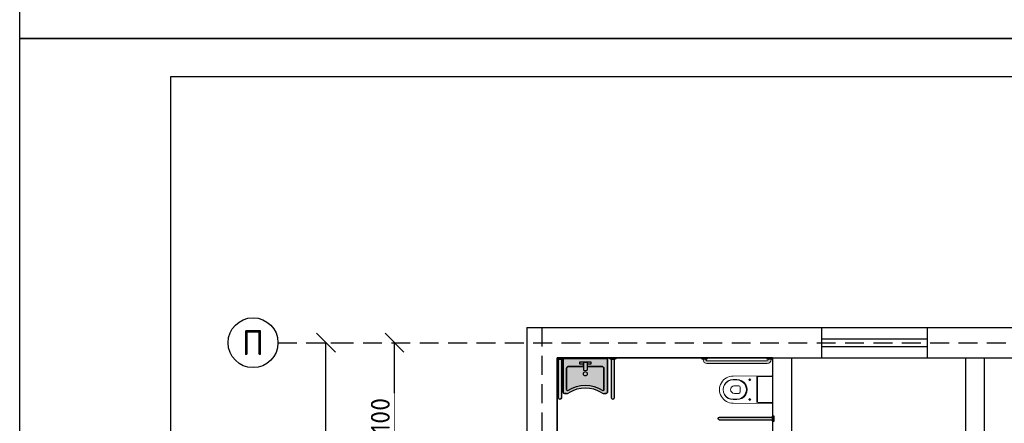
# Model space of a CAD drawing. Header units: inches. Extents: x 8001 to 766003, y -84601 to 563258.
# Tile 65 of 188: x 189106 to 202127, y 401283 to 406623. Entities that reach past the tile are written whole.
import ezdxf
from ezdxf.enums import TextEntityAlignment as Align

# ---------------------------------------------------------------- set-up
doc = ezdxf.new("R2010")
doc.units = ezdxf.units.IN
doc.header["$MEASUREMENT"] = 0
doc.linetypes.add('( Hidden )', pattern=[0.375, 0.25, -0.125])
doc.linetypes.add('One Roomed$0$CENTER2', pattern=[1.125, 0.75, -0.125, 0.125, -0.125])
for name, color, linetype, lineweight in [('.', 7, 'Continuous', 15), ('_0', 7, 'Continuous', 15), ('Сантехника', 5, 'Continuous', 13)]:
    doc.layers.add(name, color=color, linetype=linetype, lineweight=lineweight)
doc.layers.add('SANTEH', color=30, linetype='Continuous')
doc.layers.add('santex', color=152, linetype='Continuous')
doc.styles.add('GOST', font='isocpeur.ttf')
doc.styles.add('Text style', font='isocpeur.ttf', dxfattribs={"height": 250})
doc.dimstyles.new('Dim Style', dxfattribs={"dimtxt": 250, "dimasz": 250, "dimexe": 125, "dimexo": 62.5, "dimgap": 62.5, "dimtad": 1, "dimdec": 0, "dimtxsty": 'Text style', "dimblk": 'OBLIQUE', "dimcen": 250, "dimclrd": 256, "dimclre": 256, "dimclrt": 256, "dimadec": 0, "dimazin": 0, "dimtfac": 1, "dimtdec": 0, "dimtmove": 0, "dimatfit": 3, "dimldrblk": 'OBLIQUE', "dimfxl": 1, "dimlwd": -1, "dimlwe": -1, "dimarcsym": 0})

# ---------------------------------------------------------------- blocks, each defined once
blk = doc.blocks.new('_Oblique')
at = {"color": 0, "linetype": 'ByBlock', "lineweight": -2}
blk.add_line((-0.5, -0.5), (0.5, 0.5), dxfattribs=at)
blk = doc.blocks.new('*D207')
at = {"transparency": 16777216}
for p, q in [((170424.0574542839, 114566.5084725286), (170424.0574542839, 161986.5084725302)), ((170486.5574542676, 161986.5084725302), (170549.0574542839, 161986.5084725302)), ((170486.557454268, 114566.5084725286), (170549.0574542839, 114566.5084725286))]:
    blk.add_line(p, q, dxfattribs=at)
at = {"layer": 'Defpoints', "color": 0, "transparency": 16777216}
for p in [(170424.0574542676, 161986.5084725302), (170424.0574542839, 161986.5084725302), (170424.057454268, 114566.5084725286)]:
    blk.add_point(p, dxfattribs=at)
at = {"transparency": 16777216, "xscale": 250, "yscale": 250, "zscale": 250}
for p, rotation in [((170424.0574542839, 161986.5084725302), 90), ((170424.0574542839, 114566.5084725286), 270)]:
    blk.add_blockref('_Oblique', p, dxfattribs=dict(at, rotation=rotation))
at = {"transparency": 16777216, "insert": (170236.5574542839, 138276.5084725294), "char_height": 250, "attachment_point": 5, "rotation": 90, "style": 'Text style', "bg_fill": 3, "box_fill_scale": 1.25, "bg_fill_color": 256, "bg_fill_true_color": 13158600, "bg_fill_transparency": 0}
blk.add_mtext('47420', dxfattribs=at)
blk = doc.blocks.new('*D208')
at = {"transparency": 16777216}
for p, q in [((171329.8197428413, 159886.5084725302), (171329.8197428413, 161986.5084725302)), ((171392.3197428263, 161986.5084725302), (171454.8197428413, 161986.5084725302)), ((171392.3197428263, 159886.5084725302), (171454.8197428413, 159886.5084725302))]:
    blk.add_line(p, q, dxfattribs=at)
at = {"layer": 'Defpoints', "color": 0, "transparency": 16777216}
for p in [(171329.8197428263, 161986.5084725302), (171329.8197428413, 161986.5084725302), (171329.8197428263, 159886.5084725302)]:
    blk.add_point(p, dxfattribs=at)
at = {"transparency": 16777216, "xscale": 250, "yscale": 250, "zscale": 250}
for p, rotation in [((171329.8197428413, 161986.5084725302), 90), ((171329.8197428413, 159886.5084725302), 270)]:
    blk.add_blockref('_Oblique', p, dxfattribs=dict(at, rotation=rotation))
at = {"transparency": 16777216, "insert": (171142.3197428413, 160936.5084725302), "char_height": 250, "attachment_point": 5, "rotation": 90, "style": 'Text style', "bg_fill": 3, "box_fill_scale": 1.25, "bg_fill_color": 256, "bg_fill_true_color": 13158600, "bg_fill_transparency": 0}
blk.add_mtext('2100', dxfattribs=at)
blk = doc.blocks.new('kb-axis')
blk.add_circle((0, 0), 1)
at = {"style": 'GOST'}
blk.add_attdef('AXIS', text='', height=1, dxfattribs=at).set_placement((0, 0), align=Align.MIDDLE_CENTER)
blk = doc.blocks.new('21')
at = {"layer": '.', "lineweight": 30, "transparency": 33554687}
h = blk.add_hatch(color=1, dxfattribs=at)
h.dxf.hatch_style = 1
h.set_gradient(color1=(255, 255, 255), one_color=1, tint=1)
h.paths.add_polyline_path([(3499544.730136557, -1424689.234497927), (3499557.430136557, -1424689.234497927), (3499557.430136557, -1424613.034497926), (3499544.730136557, -1424613.034497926), (3499538.380136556, -1424619.384497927), (3499538.380136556, -1424682.884497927)])
edge = h.paths.add_edge_path()
edge.add_line((3499538.380136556, -1424670.181612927), (3499538.380136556, -1424632.087382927))
edge.add_line((3499538.380136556, -1424632.087382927), (3499026.380136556, -1424632.087382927))
edge.add_arc((3499026.380136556, -1424651.134497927), 19.04711499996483, 89.99999999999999, 270)
edge.add_line((3499026.380136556, -1424670.181612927), (3499538.380136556, -1424670.181612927))
blk.add_lwpolyline([(3499538.380136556, -1424670.181612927), (3499538.380136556, -1424632.087382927), (3499026.380136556, -1424632.087382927, 1), (3499026.380136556, -1424670.181612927)], format="xyb", close=True)
blk.add_lwpolyline([(3499544.730136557, -1424689.234497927), (3499557.430136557, -1424689.234497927), (3499557.430136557, -1424613.034497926), (3499544.730136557, -1424613.034497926), (3499538.380136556, -1424619.384497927), (3499538.380136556, -1424682.884497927)], close=True)
at = {"layer": '_0', "color": 0, "lineweight": 25}
for points in [[(3499026.380136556, -1424670.181612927), (3499538.380136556, -1424670.181612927), (3499538.380136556, -1424632.087382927), (3499026.380136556, -1424632.087382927)], [(3499557.430136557, -1424613.034497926), (3499544.730136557, -1424613.034497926), (3499538.380136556, -1424619.384497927), (3499538.380136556, -1424682.884497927), (3499544.730136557, -1424689.234497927), (3499557.430136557, -1424689.234497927)], [(3499557.430136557, -1424613.034497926), (3499557.430136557, -1424689.234497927)]]:
    blk.add_lwpolyline(points, dxfattribs=at)
blk.add_lwpolyline([(3499538.380136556, -1424632.087382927), (3499538.380136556, -1424670.181612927)], close=True, dxfattribs=at)
blk.add_arc((3499026.380136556, -1424651.134497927), 19.04711499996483, 90, 270, dxfattribs=at)
blk = doc.blocks.new('Rac7')
at = {"layer": '.', "lineweight": 30, "transparency": 33554687}
h = blk.add_hatch(color=1, dxfattribs=at)
h.dxf.hatch_style = 1
h.set_gradient(color1=(255, 255, 255), one_color=1, tint=1)
edge = h.paths.add_edge_path()
edge.add_line((-38988.30350479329, -23808.42117611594), (-38999.94733869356, -23808.42117611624))
edge.add_arc((-38999.94733869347, -23868.42117611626), 60.00000000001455, 90.00000000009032, 122.2280471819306)
edge.add_arc((-39230.96035782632, -23501.9766628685), 373.1842521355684, 237.7719528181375, 302.22804718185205, ccw=False)
edge.add_arc((-39461.97337695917, -23868.42117611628), 60.00000000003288, 57.77195281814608, 89.99999999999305)
edge.add_line((-39461.97337695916, -23808.42117611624), (-39473.61721086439, -23808.42117611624))
edge.add_ellipse((-39473.61721085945, -23829.60549407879), major_axis=(-26.96185922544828, -9.842192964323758e-12), ratio=0.7857142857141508, start_angle=269.9999999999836, end_angle=359.9999999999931)
edge.add_line((-39500.5790700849, -23829.60549407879), (-39500.5790700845, -24232.10769044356))
edge.add_line((-39500.5790700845, -24232.10769044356), (-38961.34164556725, -24232.10769044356))
edge.add_line((-38961.34164556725, -24232.10769044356), (-38961.34164556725, -23829.60549408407))
edge.add_ellipse((-38988.30350479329, -23829.60549407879), major_axis=(-26.96185922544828, -9.842192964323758e-12), ratio=0.7857142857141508, start_angle=179.9999999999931, end_angle=269.9999999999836)
at = {"lineweight": 25}
for p, q in [((-39500.5790700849, -23829.60549407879), (-39500.5790700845, -24232.10769044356)), ((-39500.5790700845, -24232.10769044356), (-39500.5790700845, -23829.60549407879)), ((-39461.97337695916, -23808.42117611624), (-39473.61721086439, -23808.42117611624)), ((-39473.61721085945, -23808.42117611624), (-39461.97337695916, -23808.42117611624)), ((-39456.5234781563, -24114.9241397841), (-39456.52347815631, -23859.14371952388)), ((-39456.5234781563, -23859.14371952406), (-39456.5234781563, -24114.924139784)), ((-39005.3972374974, -23859.14371952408), (-39005.39723749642, -24114.92413978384)), ((-39005.39723749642, -24114.92413978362), (-39005.3972374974, -23859.14371952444)), ((-38988.30350479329, -23808.42117611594), (-38999.94733869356, -23808.42117611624)), ((-38999.94733869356, -23808.42117611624), (-38988.30350479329, -23808.42117611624)), ((-38961.34164556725, -24232.10769044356), (-38961.34164556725, -23829.60549408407)), ((-38961.34164556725, -23829.60549407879), (-38961.34164556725, -24232.10769044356)), ((-39252.52984520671, -24136.10845774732), (-39429.56161893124, -24136.10845774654)), ((-39429.56161893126, -24136.10845774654), (-39252.52984520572, -24136.10845774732)), ((-39252.52984520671, -24185.89597805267), (-39252.52984520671, -24093.57448542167)), ((-39252.52984520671, -24164.01005671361), (-39252.52984520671, -24136.10845774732)), ((-39209.39087044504, -24185.89597805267), (-39209.39087044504, -24093.57448542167)), ((-39032.35909672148, -24136.10845774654), (-39209.39087044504, -24136.10845774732)), ((-39209.39087044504, -24136.10845774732), (-39209.39087044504, -24164.01005671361)), ((-39209.39087044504, -24136.10845774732), (-39032.35909672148, -24136.10845774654)), ((-39500.5790700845, -24232.10769044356), (-38961.34164556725, -24232.10769044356)), ((-38961.34164556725, -24232.10769044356), (-39500.5790700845, -24232.10769044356)), ((-39297.04374571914, -24193.54828215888), (-39297.04374571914, -24164.01005671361)), ((-39297.04374571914, -24164.01005671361), (-39252.52984520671, -24164.01005671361)), ((-39297.04374571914, -24164.01005671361), (-39252.52984520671, -24164.01005671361)), ((-39297.04374571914, -24193.54828215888), (-39297.04374571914, -24164.01005671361)), ((-39164.87696993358, -24193.54828215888), (-39297.04374571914, -24193.54828215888)), ((-39164.87696993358, -24193.54828215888), (-39297.04374571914, -24193.54828215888)), ((-39252.52984520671, -24185.89597805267), (-39209.39087044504, -24185.89597805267)), ((-39209.39087044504, -24164.01005671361), (-39164.87696993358, -24164.01005671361)), ((-39209.39087044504, -24164.01005671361), (-39164.87696993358, -24164.01005671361)), ((-39164.87696993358, -24164.01005671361), (-39164.87696993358, -24193.54828215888)), ((-39164.87696993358, -24164.01005671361), (-39164.87696993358, -24193.54828215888))]:
    blk.add_line(p, q, dxfattribs=at)
for centre, radius, start, end in [((-39461.97337695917, -23868.42117611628), 60.00000000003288, 57.77195281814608, 89.99999999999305), ((-39461.97337695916, -23868.42117611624), 60, 57.77195281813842, 90), ((-39230.96035782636, -23501.97666286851), 402.7224775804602, 237.7087416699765, 302.2912583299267), ((-39230.96035782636, -23501.97666286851), 402.7224775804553, 237.708741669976, 302.2912583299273), ((-39230.96035782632, -23501.9766628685), 373.1842521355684, 237.7719528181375, 302.228047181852), ((-39230.96035782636, -23501.97666286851), 373.1842521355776, 237.7719528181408, 302.2280471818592), ((-38999.94733869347, -23868.42117611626), 60.00000000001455, 90.00000000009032, 122.2280471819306), ((-38999.94733869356, -23868.42117611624), 60, 90, 122.2280471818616)]:
    blk.add_arc(centre, radius, start, end, dxfattribs=at)
for centre, major_axis, ratio, start_param, end_param in [((-39473.61721085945, -23829.60549407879), (-26.96185922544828, -9.842192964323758e-12), 0.7857142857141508, 4.712388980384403, 6.283185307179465), ((-39429.56161893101, -23859.14371952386), (-26.96185922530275, -1.743337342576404e-11), 0.7857142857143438, 5.37293991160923, 6.28318530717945), ((-39032.359096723, -23859.14371952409), (-26.9618592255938, -1.341028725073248e-11), 0.7857142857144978, 3.141592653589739, 4.051838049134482), ((-38988.30350479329, -23829.60549407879), (-26.96185922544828, -9.842192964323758e-12), 0.7857142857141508, 3.141592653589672, 4.712388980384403), ((-39429.56161893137, -24114.9241397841), (-26.96185922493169, -8.477217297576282e-12), 0.7857142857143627, 6.283185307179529, 7.853981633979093), ((-39032.3590967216, -24114.9241397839), (-26.96185922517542, 4.088171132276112e-12), 0.7857142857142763, 7.85398163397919, 9.424777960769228)]:
    blk.add_ellipse(centre, major_axis=major_axis, ratio=ratio, start_param=start_param, end_param=end_param, dxfattribs=at)
at = {"lineweight": 25, "extrusion": (0, 0, -1)}
for centre, major_axis, ratio, start_param, end_param in [((-39473.61721085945, -23829.60549407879), (-26.96185922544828, -9.842192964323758e-12), 0.7857142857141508, 1.211384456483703e-13, 1.570796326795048), ((-39429.56161893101, -23859.14371952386), (-26.96185922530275, -1.743337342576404e-11), 0.7857142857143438, 1.360184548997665e-13, 0.9102453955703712), ((-39032.359096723, -23859.14371952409), (-26.9618592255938, -1.341028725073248e-11), 0.7857142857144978, 2.231347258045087, 3.141592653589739), ((-38988.30350479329, -23829.60549407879), (-26.96185922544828, -9.842192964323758e-12), 0.7857142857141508, 1.570796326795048, 3.141592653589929), ((-39231.00426818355, -24048.02331776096), (27.85480897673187, -3.253154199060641e-13), 0.7857142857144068, -3.141592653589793, 3.141592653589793), ((-39429.56161893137, -24114.9241397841), (-26.96185922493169, -8.477217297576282e-12), 0.7857142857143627, -1.570796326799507, 5.670513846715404e-14), ((-39230.96035782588, -24104.03082472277), (-25.34457466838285, -1.224571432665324e-11), 0.7857142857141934, 0.5528155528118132, 2.588777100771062), ((-39032.3590967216, -24114.9241397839), (-26.96185922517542, 4.088171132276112e-12), 0.7857142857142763, -3.141592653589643, -1.570796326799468)]:
    blk.add_ellipse(centre, major_axis=major_axis, ratio=ratio, start_param=start_param, end_param=end_param, dxfattribs=at)
blk.add_ellipse((-39231.00426818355, -24048.02331776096), major_axis=(-27.85480897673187, 3.253154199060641e-13), ratio=0.7857142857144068, dxfattribs=at)
blk = doc.blocks.new('One Roomed$0$KP3.00$0$$0$A$C3973421A')
at = {"color": 0, "lineweight": 20}
for p, q in [((187.5028896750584, 172.6299999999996), (0, 172.6300000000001)), ((197.5028896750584, 162.63), (197.5028896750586, -162.63)), ((205.6090406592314, 172.63), (205.6090406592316, -172.63)), ((470.4520744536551, 132.6300000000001), (518.0000000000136, 132.6300000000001)), ((426.7985122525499, 30.00000000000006), (426.7985122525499, -29.99999999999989)), ((446.7985122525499, 50.00000000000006), (502.9461693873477, 50.00000000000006)), ((470.4520744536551, 127.63), (520.0000000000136, 127.63)), ((446.7985122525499, -49.99999999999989), (502.9461693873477, -49.99999999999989)), ((470.4520744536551, -127.63), (520.0000000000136, -127.63)), ((187.5028896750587, -172.63), (0, -172.63)), ((470.4520744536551, -132.63), (518.0000000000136, -132.63))]:
    blk.add_line(p, q, dxfattribs=at)
at = {"color": 0, "linetype": 'One Roomed$0$CENTER2', "lineweight": 20, "ltscale": 30}
for p, q in [((300, 147), (300, 113)), ((317, 130), (283, 130)), ((317, -130), (283, -130)), ((300, -147), (300, -113))]:
    blk.add_line(p, q, dxfattribs=at)
at = {"color": 0, "lineweight": 20}
blk.add_lwpolyline([(0, 175.5672209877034, -0.4158598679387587), (7.039322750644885, 182.5671105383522), (520.0000000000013, 180, -1), (520.0000000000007, -180), (7.039322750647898, -182.5671105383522, -0.4158598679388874), (0, -175.5672209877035)], format="xyb", close=True, dxfattribs=at)
for centre in [(300, 130), (300, -130)]:
    blk.add_circle(centre, 10, dxfattribs=at)
for centre, radius, start, end in [((187.5028896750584, 162.63), 10, 6.999999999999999e-15, 90), ((468.1028777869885, 1.137e-13), 132.6508033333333, 88.98525988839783, 271.0147401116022), ((520.3491966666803, 1.137e-13), 132.6508033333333, 268.9852598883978, 91.01474011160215), ((473.1097420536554, 1.137e-13), 127.6576676, 91.19291023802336, 268.8070897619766), ((446.7985122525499, 30.00000000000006), 20, 90, 180), ((502.9461693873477, 1.137e-13), 50, 6.999999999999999e-15, 90), ((502.9461693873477, 0), 50, 270, 6.999999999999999e-15), ((522.3483965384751, 1.137e-13), 127.6516034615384, 268.9458745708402, 91.05412542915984), ((446.7985122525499, -29.99999999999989), 20, 180, 270), ((187.5028896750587, -162.63), 10, 270, 6.999999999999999e-15)]:
    blk.add_arc(centre, radius, start, end, dxfattribs=at)
blk = doc.blocks.new('s55')
at = {"layer": '.', "lineweight": 30}
h = blk.add_hatch(color=1, dxfattribs=at)
h.dxf.hatch_style = 1
h.set_gradient(color1=(255, 255, 255), one_color=1, tint=1)
edge = h.paths.add_edge_path()
edge.add_line((868.149999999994, 76.19999999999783), (69.84999999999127, 76.19999999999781))
edge.add_arc((69.84999999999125, 25.39999999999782), 50.8, 90.00000000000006, 180)
edge.add_line((19.04999999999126, 25.39999999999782), (19.04999999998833, 19.04999999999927))
edge.add_line((19.04999999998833, 19.04999999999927), (57.14999999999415, 19.04999999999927))
edge.add_line((57.14999999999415, 19.04999999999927), (57.14999999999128, 25.39999999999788))
edge.add_arc((69.84999999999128, 25.39999999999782), 12.7, 89.99999999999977, 179.9999999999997, ccw=False)
edge.add_line((69.84999999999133, 38.09999999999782), (868.1499999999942, 38.09999999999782))
edge.add_arc((868.1499999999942, 25.3999999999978), 12.70000000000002, 0, 90, ccw=False)
edge.add_line((880.8499999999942, 25.3999999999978), (880.8499999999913, 19.04999999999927))
edge.add_line((880.8499999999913, 19.04999999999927), (918.9499999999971, 19.04999999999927))
edge.add_line((918.9499999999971, 19.04999999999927), (918.9499999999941, 25.40000000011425))
edge.add_arc((868.1499999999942, 25.39999999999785), 50.79999999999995, 1.312852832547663e-10, 90.00000000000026)
h.paths.add_polyline_path([(76.19999999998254, 12.70000000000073), (69.84999999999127, 19.04999999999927), (6.349999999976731, 19.04999999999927), (0, 12.70000000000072), (0, 0), (76.19999999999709, 0)])
h.paths.add_polyline_path([(937.9999999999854, 12.70000000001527), (931.6499999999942, 19.04999999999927), (868.1499999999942, 19.04999999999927), (861.7999999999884, 12.70000000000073), (861.7999999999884, 0), (938, 0)])
for points in [[(76.19999999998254, 12.70000000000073), (69.84999999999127, 19.04999999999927), (6.349999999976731, 19.04999999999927), (0, 12.70000000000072), (0, 0), (76.19999999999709, 0)], [(937.9999999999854, 12.70000000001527), (931.6499999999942, 19.04999999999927), (868.1499999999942, 19.04999999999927), (861.7999999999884, 12.70000000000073), (861.7999999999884, 0), (938, 0)]]:
    blk.add_lwpolyline(points, close=True)
blk.add_lwpolyline([(868.149999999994, 76.19999999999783), (69.84999999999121, 76.19999999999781, 0.4142135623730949), (19.04999999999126, 25.39999999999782), (19.04999999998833, 19.04999999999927), (57.14999999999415, 19.04999999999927), (57.14999999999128, 25.39999999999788, -0.4142135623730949), (69.84999999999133, 38.09999999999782), (868.1499999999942, 38.09999999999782, -0.4142135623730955), (880.8499999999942, 25.3999999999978), (880.8499999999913, 19.04999999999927), (918.9499999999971, 19.04999999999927), (918.9499999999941, 25.40000000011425, 0.414213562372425)], format="xyb", close=True)
at = {"layer": 'SANTEH', "lineweight": 20, "ltscale": 5}
for p, q in [((6.349999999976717, 19.04999999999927), (0, 12.70000000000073)), ((0, 0), (0, 12.70000000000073)), ((6.349999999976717, 19.04999999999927), (69.84999999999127, 19.04999999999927)), ((19.04999999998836, 19.04999999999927), (19.04999999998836, 25.39999999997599)), ((57.14999999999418, 25.3999999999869), (57.14999999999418, 19.04999999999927)), ((69.84999999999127, 76.19999999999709), (868.1499999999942, 76.20000000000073)), ((868.1499999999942, 38.09999999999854), (69.84999999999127, 38.10000000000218)), ((69.84999999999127, 19.04999999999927), (76.19999999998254, 12.70000000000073)), ((76.19999999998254, 12.70000000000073), (76.19999999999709, 0)), ((868.1499999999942, 19.04999999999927), (861.7999999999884, 12.70000000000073)), ((861.7999999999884, 0), (861.7999999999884, 12.70000000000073)), ((868.1499999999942, 19.04999999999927), (931.6499999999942, 19.04999999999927)), ((880.8499999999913, 19.04999999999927), (880.8499999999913, 25.40000000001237)), ((918.9499999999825, 25.40000000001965), (918.9499999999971, 19.04999999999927)), ((931.6499999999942, 19.04999999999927), (938, 12.70000000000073)), ((937.9999999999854, 12.70000000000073), (938, 0))]:
    blk.add_line(p, q, dxfattribs=at)
for points in [[(0, 0), (76.19999999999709, 0)], [(861.7999999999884, 0), (938, 0)]]:
    blk.add_lwpolyline(points, dxfattribs=at)
for centre, radius, start, end in [((69.84999999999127, 25.39999999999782), 50.8, 90, 180), ((69.84999999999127, 25.39999999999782), 12.7, 90, 180), ((868.1499999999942, 25.39999999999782), 50.8, 0, 90), ((868.1499999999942, 25.39999999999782), 12.7, 0, 90)]:
    blk.add_arc(centre, radius, start, end, dxfattribs=at)
blk = doc.blocks.new('dccc')
at = {"layer": '.', "lineweight": 30}
h = blk.add_hatch(color=1, dxfattribs=at)
h.dxf.hatch_style = 1
h.set_gradient(color1=(255, 255, 255), one_color=1, tint=1)
h.paths.add_polyline_path([(3499366.175401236, -1424531.293487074), (3499366.175401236, -1424518.593487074), (3499289.975401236, -1424518.593487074), (3499289.975401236, -1424531.293487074), (3499296.325401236, -1424537.643487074), (3499359.825401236, -1424537.643487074)])
edge = h.paths.add_edge_path()
edge.add_line((3499347.122516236, -1424537.643487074), (3499309.028286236, -1424537.643487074))
edge.add_line((3499309.028286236, -1424537.643487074), (3499309.028286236, -1425237.643487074))
edge.add_arc((3499328.075401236, -1425237.643487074), 19.04711499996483, 180, 360)
edge.add_line((3499347.122516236, -1425237.643487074), (3499347.122516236, -1424537.643487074))
blk.add_lwpolyline([(3499366.175401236, -1424531.293487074), (3499366.175401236, -1424518.593487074), (3499289.975401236, -1424518.593487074), (3499289.975401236, -1424531.293487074), (3499296.325401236, -1424537.643487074), (3499359.825401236, -1424537.643487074)], close=True)
blk.add_lwpolyline([(3499347.122516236, -1424537.643487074), (3499309.028286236, -1424537.643487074), (3499309.028286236, -1425237.643487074, 1), (3499347.122516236, -1425237.643487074)], format="xyb", close=True)
at = {"layer": '_0', "color": 0, "lineweight": 25}
for points in [[(3499289.975401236, -1424518.593487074), (3499289.975401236, -1424531.293487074), (3499296.325401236, -1424537.643487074), (3499359.825401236, -1424537.643487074), (3499366.175401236, -1424531.293487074), (3499366.175401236, -1424518.593487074)], [(3499289.975401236, -1424518.593487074), (3499366.175401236, -1424518.593487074)], [(3499347.122516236, -1425237.643487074), (3499347.122516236, -1424537.643487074), (3499309.028286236, -1424537.643487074), (3499309.028286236, -1425237.643487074)]]:
    blk.add_lwpolyline(points, dxfattribs=at)
blk.add_lwpolyline([(3499309.028286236, -1424537.643487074), (3499347.122516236, -1424537.643487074)], close=True, dxfattribs=at)
blk.add_arc((3499328.075401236, -1425237.643487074), 19.04711499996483, 180, 0, dxfattribs=at)
blk = doc.blocks.new('fhgsg')
for p, q in [((173079.5553978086, 162186.5084725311), (228029.5553978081, 162186.5084725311)), ((173079.5553978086, 162186.5084725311), (173079.5553978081, 152516.5084725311)), ((176979.5553978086, 161786.5084725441), (176979.5553978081, 162186.5084725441)), ((178379.5553978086, 161786.5084725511), (178379.5553978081, 162186.5084725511)), ((173479.5553978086, 161786.5084725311), (173479.5553978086, 155466.5084725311)), ((176329.5553978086, 161786.5084725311), (176329.5553978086, 155466.5084725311)), ((176579.5553978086, 161786.5084725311), (176579.5553978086, 155466.5084725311)), ((178879.5553978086, 161786.5084725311), (178879.5553978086, 155466.5084725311)), ((179129.5553978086, 161786.5084725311), (179129.5553978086, 155466.5084725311))]:
    blk.add_line(p, q)
at = {"color": 1, "linetype": '( Hidden )', "ltscale": 1000}
for p, q in [((173279.5553978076, 162186.5084725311), (173279.5553978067, 111324.090415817)), ((169789.1042655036, 161986.5084725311), (227829.5553978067, 161986.5084725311))]:
    blk.add_line(p, q, dxfattribs=at)
at = {"color": 5}
for p, q in [((176979.5553978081, 162036.5084725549), (178379.5553978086, 162036.5084725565)), ((176979.5553978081, 161936.5084725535), (178379.5553978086, 161936.5084725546))]:
    blk.add_line(p, q, dxfattribs=at)
blk.add_lwpolyline([(173479.5553978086, 161786.5084725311), (219129.555397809, 161786.5084725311)])
at = {"color": 0}
blk.add_lwpolyline([(173479.5553978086, 161786.5084725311), (176329.5553978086, 161786.5084725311), (176329.5553978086, 155466.5084725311), (173479.5553978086, 155466.5084725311)], close=True, dxfattribs=at)
blk.add_lwpolyline([(176329.5553978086, 161786.5084725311), (173479.5553978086, 161786.5084725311)], dxfattribs=at)
at = {"xscale": 330, "yscale": 330, "zscale": 330}
blk.add_blockref('kb-axis', (169459.1042655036, 161986.5084725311), dxfattribs=at).add_auto_attribs({'AXIS': 'П'})
at = {"color": 1, "lineweight": 30, "xscale": -1, "rotation": 270}
for name, p in [('21', (1598168.789895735, -3337770.921664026)), ('21', (1598868.789895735, -3337770.921664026)), ('dccc', (1600867.295406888, -3338346.319813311))]:
    blk.add_blockref(name, p, dxfattribs=at)
at = {"layer": 'santex', "color": 0, "lineweight": 5, "rotation": 179.999919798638}
blk.add_blockref('One Roomed$0$KP3.00$0$$0$A$C3973421A', (176328.6910756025, 161365.7292818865), dxfattribs=at)
at = {"layer": 'Сантехника', "color": 0, "lineweight": -2, "xscale": 1.094137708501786, "yscale": 1.094137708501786, "zscale": 1.094137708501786, "rotation": 180}
blk.add_blockref('Rac7', (130929.5352145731, 135263.2456919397), dxfattribs=at)
at = {"layer": 'Сантехника', "color": 0, "lineweight": -2, "rotation": 180}
blk.add_blockref('s55', (176329.5553978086, 161786.5084725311), dxfattribs=at)
for base, p1, p2, picture, middle in [((170424.0574542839, 161986.5084725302), (170424.057454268, 114566.5084725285), (170424.0574542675, 161986.5084725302), '*D207', (170236.5574542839, 138276.5084725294)), ((171329.8197428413, 161986.5084725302), (171329.8197428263, 159886.5084725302), (171329.8197428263, 161986.5084725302), '*D208', (171142.3197428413, 160936.5084725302))]:
    dim = blk.add_linear_dim(base=base, p1=p1, p2=p2, angle=90, dimstyle='Dim Style', override={"dimtfill": 1, "dimarcsym": 1})
    dim.commit()
    dim.dimension.update_dxf_attribs({"geometry": picture, "text_midpoint": middle})

msp = doc.modelspace()

# ---------------------------------------------------------------- linework, layer by layer
msp.add_lwpolyline([(189105.7695652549, 475772.808490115), (289105.7695652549, 475772.808490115), (289105.7695652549, 406372.808490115), (189105.7695652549, 406372.808490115)], close=True)

# ---------------------------------------------------------------- block references
at = {"color": 25}
msp.add_blockref('fhgsg', (22732.41583910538, 240363.1033233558), dxfattribs=at)

# ---------------------------------------------------------------- next in the draw order: linework, layer by layer
for points in [[(189105.7695652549, 406372.808490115), (289105.7695652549, 406372.808490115), (289105.7695652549, 336972.808490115), (189105.7695652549, 336972.808490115)], [(191105.7695652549, 405872.808490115), (288605.7695652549, 405872.808490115), (288605.7695652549, 337472.808490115), (191105.7695652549, 337472.808490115)]]:
    msp.add_lwpolyline(points, close=True)

doc.saveas('drawing.dxf')
